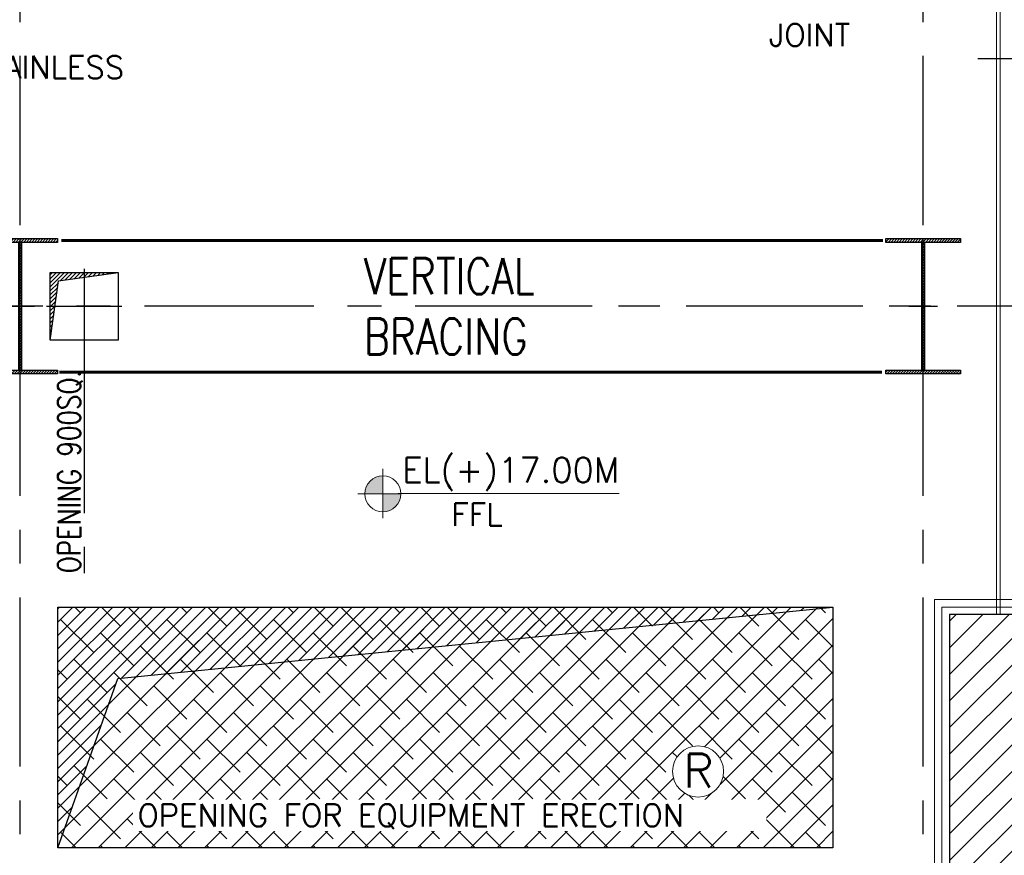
# Model space of a CAD drawing. Header units: inches. Extents: x 306235 to 1392759, y -66369 to 421098.
# Tile 23 of 91: x 425985 to 439070, y -27079 to -15967. Entities that reach past the tile are written whole.
import ezdxf
from ezdxf.enums import TextEntityAlignment as Align

# ---------------------------------------------------------------- set-up
doc = ezdxf.new("R2010")
doc.units = ezdxf.units.IN
doc.header["$LTSCALE"] = 1800
doc.header["$MEASUREMENT"] = 0
doc.linetypes.add('CENTER', pattern=[2, 1.25, -0.25, 0.25, -0.25])
doc.linetypes.add('HIDDEN', pattern=[0.375, 0.25, -0.125])
doc.layers.get('0').update_dxf_attribs({"color": 253, "lineweight": 9})
for name, color, linetype, lineweight in [('1', 7, 'Continuous', 18), ('A-CHEQUERED PLATE HATCH', 252, 'Continuous', 9), ('A-CUT OUT', 3, 'Continuous', 30), ('A-DOOR', 31, 'Continuous', 9), ('CONCRETE', 145, 'Continuous', 18), ('HANDRAIL', 3, 'Continuous', 15), ('TAG', 4, 'Continuous', 15), ('WALL HATCH', 251, 'Continuous', 13)]:
    doc.layers.add(name, color=color, linetype=linetype, lineweight=lineweight)
for name, color, linetype in [('BRACING', 1, 'HIDDEN'), ('CEN', 2, 'CENTER'), ('COL', 1, 'Continuous'), ('GRID', 251, 'CENTER'), ('OPENING', 40, 'Continuous'), ('TEXT', 3, 'Continuous')]:
    doc.layers.add(name, color=color, linetype=linetype)
doc.styles.add('ROMANS', font='romans.shx')
doc.styles.add('SIMPLEX-25', font='simplex.shx')
doc.styles.get("Standard").update_dxf_attribs({"font": 'arial.ttf'})
doc.linetypes.add('FENCELINE1', pattern='A,0.25,-0.1,[133,ltypeshp.shx,S=0.1,R=0,X=-0.1,Y=0],-0.1,1', length=1.45)

# ---------------------------------------------------------------- blocks, each defined once
blk = doc.blocks.new('B-ROW COLUMN')
at = {"layer": 'COL'}
h = blk.add_hatch(dxfattribs=at)
h.set_pattern_fill('ANSI31', color=256, scale=200, style=0)
h.set_pattern_definition([(45, (155648.048, 63141.767), (-17.67767, 17.67767), [])])
h.paths.add_polyline_path([(171095, 85178), (172085, 85178), (172085, 85128), (171095, 85128)])
h.paths.add_polyline_path([(171574, 86878), (171606, 86878), (171606, 85178), (171574, 85178)])
h.paths.add_polyline_path([(171095, 86928), (172085, 86928), (172085, 86878), (171095, 86878)])
blk.add_line((171590, 85128), (171590, 86928))
at = {"layer": 'CEN'}
for p, q in [((171590, 85128), (171590, 86928)), ((171399, 86028), (171782, 86028))]:
    blk.add_line(p, q, dxfattribs=at)
at = {"layer": 'COL'}
for points in [[(171095, 86928), (172085, 86928), (172085, 86878), (171095, 86878)], [(171574, 86878), (171606, 86878), (171606, 85178), (171574, 85178)], [(171095, 85178), (172085, 85178), (172085, 85128), (171095, 85128)]]:
    blk.add_lwpolyline(points, close=True, dxfattribs=at)
blk = doc.blocks.new('PL-FFL2')
at = {"layer": 'A-CUT OUT'}
h = blk.add_hatch(color=7, dxfattribs=at)
h.paths.add_polyline_path([(3.09, 1.96, 0.414214), (1.09, -0.04), (3.09, -0.04)])
h.paths.add_polyline_path([(5.09, -0.04), (3.09, -0.04), (3.09, -2.04, 0.414214)])
at = {"color": 1, "linetype": 'Continuous'}
for p, q in [((3.09, 2.74), (3.09, -2.74)), ((29.24, 0), (4.78, 0)), ((4.78, 0), (5.09, 0)), ((0.31, -0.04), (5.09, -0.04))]:
    blk.add_line(p, q, dxfattribs=at)
blk.add_circle((3.09, -0.04), 2, dxfattribs=at)
at = {"color": 4, "linetype": 'Continuous'}
blk.add_attdef('EL(+)', text='', height=2.75, dxfattribs=at).set_placement((18.98, 2.4), align=Align.MIDDLE)
at = {"color": 3, "linetype": 'Continuous'}
blk.add_attdef('XXX', text='', height=2.5, dxfattribs=at).set_placement((18.44, -3.52), align=Align.MIDDLE)
blk = doc.blocks.new('SC-01& LIFT')
at = {"layer": 'WALL HATCH'}
h = blk.add_hatch(dxfattribs=at)
h.set_pattern_fill('ANSI32', color=256, scale=750, style=0)
h.set_pattern_definition([(45, (-441363.83, -169222.05), (-198.87378, 198.87378), []), (45, (-441231.25, -169222.05), (-198.87378, 198.87378), [])])
edge = h.paths.add_edge_path()
edge.add_arc((3523, -33583100), 33587860, 89.9999019, 90.0002943, ccw=False)
edge.add_line((3580, 4760), (3580, 9000))
edge.add_line((3580, 9000), (3350, 9000))
edge.add_line((3350, 9000), (3350, 4760))

msp = doc.modelspace()

# ---------------------------------------------------------------- hatches: boundary and pattern name
at = {"layer": 'A-CHEQUERED PLATE HATCH', "linetype": 'Continuous'}
h = msp.add_hatch(dxfattribs=at)
h.set_pattern_fill('ANSI38', color=256, scale=2000, angle=180, style=0)
h.set_pattern_definition([(225, (-210222.1, -144504), (176.7767, -176.7767), []), (315, (-210222.1, -144504), (530.33009, -176.7767), [625, -375])])
h.paths.add_polyline_path([(426491.6, -23778.7), (436791.6, -23778.7), (436791.6, -26978.7), (426491.6, -26978.7)])
edge = h.paths.add_edge_path(flags=0)
edge.add_arc((435000.5, -25963.9), 339.7, 0, 180)
edge.add_arc((435000.5, -25963.9), 339.7, 180, 360)
at = {"layer": 'OPENING'}
h = msp.add_hatch(dxfattribs=at)
h.set_pattern_fill('ANSI31', color=8, scale=300, style=0)
h.set_pattern_definition([(45, (273071.893, -104001.76), (-26.516504, 26.516504), [])])
h.paths.add_polyline_path([(426454.8, -19778.7), (426391.6, -19778.7), (426391.6, -20228.7)])
h.paths.add_polyline_path([(426502.5, -19439.6), (426841.6, -19391.9), (426841.6, -19328.7), (426391.6, -19328.7), (426391.6, -19778.7), (426454.8, -19778.7)])
h.paths.add_polyline_path([(427291.6, -19328.7), (426841.6, -19328.7), (426841.6, -19391.9)])
h = msp.add_hatch(dxfattribs=at)
h.set_pattern_fill('ANSI31', color=8, scale=1000, style=0)
h.set_pattern_definition([(45, (-210222.11, -144504), (-88.388348, 88.388348), [])])
h.paths.add_polyline_path([(426491.6, -23778.7), (426491.6, -26978.7), (427290, -24726.6), (436791.6, -23778.7)])
h = msp.add_hatch(dxfattribs=at)
h.set_pattern_fill('ANSI31', color=8, scale=2000, style=0)
h.set_pattern_definition([(45, (-87722.1, -144504), (-176.7767, 176.7767), [])])
h.paths.add_polyline_path([(438341.6, -23878.7), (438341.6, -45703.7), (439792, -25177.1), (450391.6, -23878.7)])

# ---------------------------------------------------------------- linework, layer by layer
at = {"layer": 'BRACING', "const_width": 40}
for points in [[(426540.1, -18903.7), (437458.8, -18903.7)], [(426509.5, -20653.7), (437443.6, -20653.7)]]:
    msp.add_lwpolyline(points, dxfattribs=at)
at = {"layer": 'CEN'}
for p, q in [((426841.6, -19278.7), (426841.6, -20278.7)), ((426341.6, -19778.7), (427341.6, -19778.7)), ((426841.6, -20278.7), (426841.6, -23328.7))]:
    msp.add_line(p, q, dxfattribs=at)
at = {"layer": 'CONCRETE'}
for p, q in [((438966.6, -23878.7), (438966.6, -5828.7)), ((439016.6, -23878.7), (439016.6, -5828.7)), ((450591.6, -23678.7), (438141.6, -23678.7)), ((438141.6, -23678.7), (438141.6, -29553.7))]:
    msp.add_line(p, q, dxfattribs=at)
at = {"layer": 'GRID'}
for p, q in [((425991.6, -58299.5), (425991.6, -3278.7)), ((425991.6, -58299.5), (425991.6, -3278.7)), ((437991.6, -58299.5), (437991.6, -3278.7)), ((437991.6, -58299.5), (437991.6, -3278.7)), ((438716.6, -16483.7), (443721.6, -16483.7)), ((438716.6, -16483.7), (443721.6, -16483.7)), ((444291.6, -19778.7), (309191.6, -19778.7)), ((444291.6, -19778.7), (309191.6, -19778.7)), ((566791.6, -19778.7), (431691.6, -19778.7)), ((566791.6, -19778.7), (431691.6, -19778.7))]:
    msp.add_line(p, q, dxfattribs=at)
at = {"layer": 'HANDRAIL', "linetype": 'FENCELINE1', "ltscale": 0.5}
for p, q in [((450491.6, -23778.7), (438241.6, -23778.7)), ((438241.6, -23778.7), (438241.6, -47078.7))]:
    msp.add_line(p, q, dxfattribs=at)
at = {"layer": 'OPENING'}
for p, q in [((427290, -24726.6), (436791.6, -23778.7)), ((450391.6, -23878.7), (438341.6, -23878.7)), ((438341.6, -23878.7), (438341.6, -46978.7)), ((426491.6, -26978.7), (427290, -24726.6))]:
    msp.add_line(p, q, dxfattribs=at)
for points in [[(426391.6, -19328.7), (427291.6, -19328.7), (427291.6, -20228.7), (426391.6, -20228.7)], [(426491.6, -23778.7), (436791.6, -23778.7), (436791.6, -26978.7), (426491.6, -26978.7)]]:
    msp.add_lwpolyline(points, close=True, dxfattribs=at)
msp.add_lwpolyline([(426391.6, -20228.7), (426502.5, -19439.6), (427291.6, -19328.7)], dxfattribs=at)
at = {"layer": 'TAG'}
msp.add_circle((435000.5, -25963.9), 339.7, dxfattribs=at)

# ---------------------------------------------------------------- block references
for p in [(254401.4, -105806.3), (266401.4, -105806.3)]:
    msp.add_blockref('B-ROW COLUMN', p)
at = {"layer": '1'}
ref = msp.add_blockref('PL-FFL2', (430440.6, -22266.5), dxfattribs=dict(at, xscale=120, yscale=120, zscale=120))
ref.add_attrib('XXX', 'FFL', dxfattribs={"layer": '0', "color": 3, "linetype": 'Continuous', "height": 300, "style": 'SIMPLEX-25'}).set_placement((432063.1, -22546.9), align=Align.MIDDLE)
ref.add_attrib('EL(+)', 'EL(+)17.00M', dxfattribs={"layer": '0', "color": 4, "linetype": 'Continuous', "height": 330, "style": 'SIMPLEX-25'}).set_placement((432511.7, -21978.8), align=Align.MIDDLE)
at = {"layer": 'A-DOOR'}
msp.add_blockref('SC-01& LIFT', (439991.6, -19778.7), dxfattribs=at)

# ---------------------------------------------------------------- texts
at = {"layer": 'TAG', "style": 'ROMANS'}
msp.add_text('R', height=445.3, dxfattribs=at).set_placement((434806.6, -26175.1))
at = {"layer": 'TEXT', "style": 'ROMANS'}
msp.add_text('JOINT', height=300, dxfattribs=at).set_placement((435941.8, -16321.6))
at = {"layer": 'TEXT', "style": 'ROMANS', "width": 0.8}
msp.add_text('OPENING 900SQ.', height=300, rotation=90, dxfattribs=at).set_placement((426791.6, -23328.7))
at = {"layer": 'TEXT', "attachment_point": 1, "style": 'ROMANS'}
for s, insert, char_height, width in [('1000MM HIGH STAINLESS STEEL HANDRAIL ', (422320.5, -16449.3), 300, 6583.115), ('{\\W0.8;VERTICAL BRACING}', (430560.4, -19138.7), 480, 2515.419)]:
    msp.add_mtext(s, dxfattribs=dict(at, insert=insert, char_height=char_height, width=width))

# ---------------------------------------------------------------- next in the draw order: texts
at = {"layer": 'TEXT', "color": 3, "insert": (427550.3, -26397.3), "char_height": 300, "width": 8297.932, "attachment_point": 1, "style": 'ROMANS', "bg_fill": 3, "box_fill_scale": 1.2, "bg_fill_color": 256, "bg_fill_transparency": 0}
msp.add_mtext('OPENING FOR EQUIPMENT ERECTION', dxfattribs=at)

doc.saveas('drawing.dxf')
